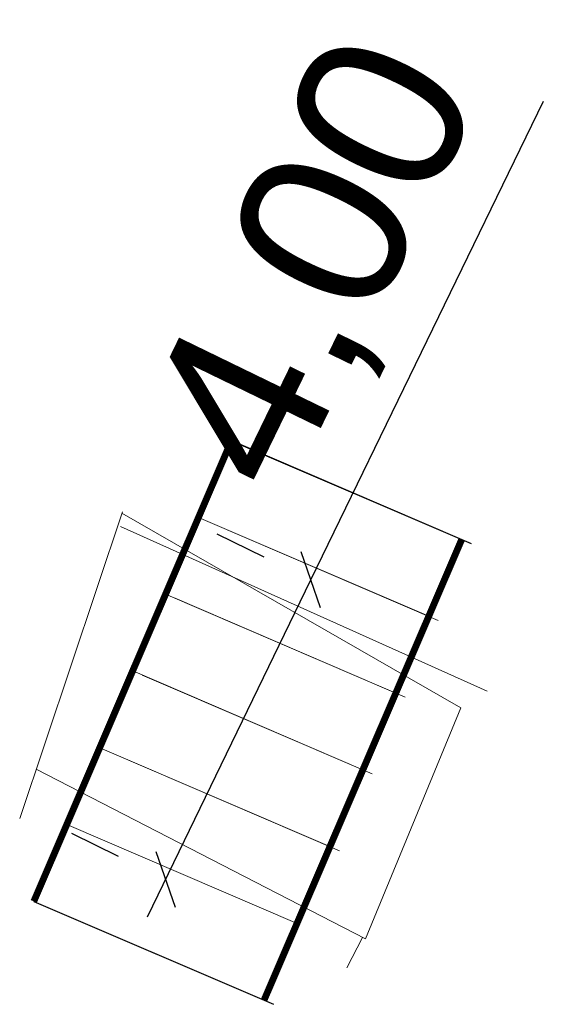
# Model space of a CAD drawing. Header units: millimetres. Extents: x 460 to 2266, y 622 to 2169.
# Tile 11 of 95: x 2071.67 to 2077.94, y 1734.02 to 1745.8. Entities that reach past the tile are written whole.
import ezdxf

# ---------------------------------------------------------------- set-up
doc = ezdxf.new("R2010")
doc.units = ezdxf.units.MM
doc.linetypes.add('PRZER3-1', pattern=[4, 3, -1])
doc.layers.add('GESDZI_O', color=7, linetype='Continuous', lineweight=18, true_color=0x0a0909)
doc.layers.add('GESKKL_O', color=7, linetype='PRZER3-1', lineweight=18, true_color=0x008000)
doc.layers.add('Warstwa 1', color=220, linetype='Continuous', lineweight=20)
doc.styles.get("Standard").update_dxf_attribs({"font": 'ARIAL.TTF'})
doc.dimstyles.new('ISO-25', dxfattribs={"dimtxt": 2.5, "dimasz": 2.5, "dimexe": 1.25, "dimexo": 0.625, "dimtad": 1, "dimtxsty": 'Standard', "dimcen": 2.5, "dimadec": 0, "dimazin": 0, "dimtfac": 1, "dimtmove": 0, "dimatfit": 3, "dimfxl": 1, "dimarcsym": 0})

# ---------------------------------------------------------------- blocks, each defined once
blk = doc.blocks.new('_Oblique')
at = {"color": 0, "linetype": 'ByBlock', "lineweight": -2}
blk.add_line((-0.5, -0.5), (0.5, 0.5), dxfattribs=at)
blk = doc.blocks.new('*D2559')
at = {"layer": 'Defpoints', "color": 0}
for p in [(2075.161, 1739.095), (2075.161, 1739.095), (2073.42, 1735.511)]:
    blk.add_point(p, dxfattribs=at)
at = {"layer": 'Warstwa 1', "color": 0, "linetype": 'Continuous', "lineweight": -2}
for p, q in [((2075.161, 1739.095), (2077.944, 1744.823)), ((2074.599, 1739.368), (2074.036, 1739.641)), ((2073.202, 1735.062), (2075.161, 1739.095)), ((2072.858, 1735.784), (2072.296, 1736.058))]:
    blk.add_line(p, q, dxfattribs=at)
at = {"layer": 'Warstwa 1', "color": 0, "linetype": 'ByBlock', "lineweight": -2, "xscale": 0.5, "yscale": 0.5, "zscale": 0.5}
for p, rotation in [((2075.161, 1739.095), 64.08989384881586), ((2073.42, 1735.511), 244.0898938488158)]:
    blk.add_blockref('_Oblique', p, dxfattribs=dict(at, rotation=rotation))
at = {"layer": 'Warstwa 1', "color": 0, "lineweight": 20, "insert": (2075.311, 1742.84), "char_height": 2, "attachment_point": 5, "rotation": 64.0899}
blk.add_mtext('4,00', dxfattribs=at)

msp = doc.modelspace()

# ---------------------------------------------------------------- linework, layer by layer
at = {"layer": 'GESDZI_O', "color": 6, "linetype": 'Continuous', "lineweight": 30}
for p, q in [((2074.209, 1740.761), (2076.966, 1739.577)), ((2074.323, 1740.712), (2077.08, 1739.529)), ((2071.842, 1735.247), (2074.599, 1734.064)), ((2071.956, 1735.199), (2074.713, 1734.015))]:
    msp.add_line(p, q, dxfattribs=at)
at = {"layer": 'GESDZI_O', "color": 6, "linetype": 'Continuous', "lineweight": 18}
msp.add_line((2072.905, 1739.91), (2071.673, 1736.239), dxfattribs=at)
at = {"layer": 'GESDZI_O', "color": 6, "linetype": 'Continuous', "lineweight": 9}
for p, q in [((2073.815, 1739.842), (2076.571, 1738.658)), ((2073.928, 1739.793), (2076.685, 1738.61)), ((2073.42, 1738.923), (2076.177, 1737.74)), ((2073.534, 1738.874), (2076.291, 1737.691)), ((2073.026, 1738.004), (2075.783, 1736.821)), ((2073.14, 1737.955), (2075.896, 1736.772)), ((2072.631, 1737.085), (2075.388, 1735.902)), ((2072.745, 1737.036), (2075.502, 1735.853)), ((2072.237, 1736.166), (2074.994, 1734.983)), ((2075.59, 1734.45), (2075.779, 1734.816))]:
    msp.add_line(p, q, dxfattribs=at)
at = {"layer": 'GESDZI_O', "color": 1, "linetype": 'Continuous', "lineweight": 9}
msp.add_line((2077.271, 1737.762), (2072.88, 1739.732), dxfattribs=at)
at = {"layer": 'GESDZI_O', "color": 6, "linetype": 'Continuous', "lineweight": 9, "const_width": 0.081}
for points in [[(2071.842, 1735.247), (2074.209, 1740.761)], [(2074.599, 1734.064), (2076.966, 1739.577)]]:
    msp.add_lwpolyline(points, dxfattribs=at)
at = {"layer": 'GESDZI_O', "color": 3, "linetype": 'Continuous', "lineweight": 18}
msp.add_lwpolyline([(2072.895, 1739.892), (2076.955, 1737.565), (2075.814, 1734.797), (2071.869, 1736.829)], dxfattribs=at)
at = {"layer": 'GESKKL_O', "color": 1, "linetype": 'Continuous', "lineweight": 20}
msp.add_lwpolyline([(2074.209, 1740.761), (2071.842, 1735.247), (2074.599, 1734.064), (2076.966, 1739.577), (2074.209, 1740.761)], dxfattribs=at)

# ---------------------------------------------------------------- dimensions: what is measured, and where the dimension line sits
at = {"layer": 'Warstwa 1', "color": 0, "linetype": 'Continuous', "lineweight": 20}
dim = msp.add_aligned_dim(p1=(2073.42, 1735.511), p2=(2075.161, 1739.095), distance=0, text='4,00', dimstyle='ISO-25', override={"dimtxt": 2, "dimasz": 0.5, "dimgap": 0.3, "dimblk1": 'Oblique', "dimblk2": 'Oblique', "dimsah": 1, "dimdle": 0.5}, dxfattribs=at)
dim.commit()
dim.dimension.update_dxf_attribs({"geometry": '*D2559', "text_midpoint": (2075.311, 1742.84)})

doc.saveas('drawing.dxf')
